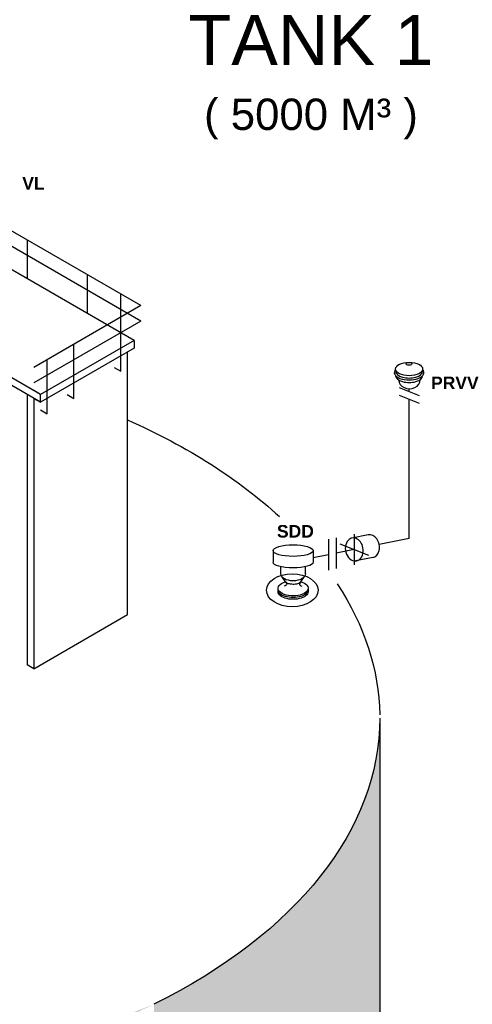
# Model space of a CAD drawing. Header units: millimetres. Extents: x 244 to 2461, y -1517 to 72.
# Tile 32 of 32: x 2325 to 2461, y -505 to -211. Entities that reach past the tile are written whole.
import ezdxf

# ---------------------------------------------------------------- set-up
doc = ezdxf.new("R2010")
doc.units = ezdxf.units.MM
doc.linetypes.add('ACAD_ISO03W100', pattern=[30, 12, -18])
doc.layers.add('effekte', color=7, linetype='Continuous')
doc.layers.add('gebäude', color=8, linetype='Continuous')
doc.layers.add('Text', color=7, linetype='Continuous', lineweight=18)
doc.layers.add('Text groß', color=7, linetype='Continuous', lineweight=18)

msp = doc.modelspace()

# ---------------------------------------------------------------- hatches: boundary and pattern name
at = {"layer": 'effekte'}
h = msp.add_hatch(color=253, dxfattribs=at)
h.set_gradient(color1=(156, 156, 156), rotation=30, tint=1, name='CURVED')
edge = h.paths.add_edge_path()
edge.add_ellipse((2243.26, -642.83), major_axis=(-190, 0), ratio=0.588376, start_angle=360, end_angle=422.0567)
edge.add_ellipse((2243.26, -642.83), major_axis=(190, 0), ratio=0.588376, start_angle=240.3863, end_angle=310.0953)
edge.add_ellipse((2243.26, -642.83), major_axis=(190, 0), ratio=0.588376, start_angle=-49.9047, end_angle=0)
edge.add_line((2433.26, -642.83), (2433.26, -419.97))
edge.add_ellipse((2243.26, -419.97), major_axis=(-190, 0), ratio=0.588376, start_angle=130.0953, end_angle=180, ccw=False)
edge.add_line((2365.63, -505.49), (2365.63, -686.79))
edge.add_ellipse((2243.26, -601.27), major_axis=(190, 0), ratio=0.588376, start_angle=243.6636, end_angle=310.0953, ccw=False)
edge.add_line((2158.97, -701.46), (2158.97, -520.16))
edge.add_ellipse((2243.26, -419.97), major_axis=(-190, 0.08), ratio=0.588517, start_angle=375.841, end_angle=423.6785, ccw=False)
edge.add_line((2060.47, -450.41), (2053.26, -450.68))
edge.add_line((2053.26, -450.68), (2053.26, -642.83))

# ---------------------------------------------------------------- linework, layer by layer
at = {"layer": 'gebäude'}
for p, q in [((2361.71, -296.63), (2281.71, -250.44)), ((2361.71, -301.25), (2281.71, -255.06)), ((2359.71, -307.02), (2281.71, -261.99)), ((2327.71, -277), (2327.71, -288.55)), ((2345.71, -287.39), (2345.71, -298.94)), ((2331.71, -323.19), (2275.71, -290.85)), ((2331.71, -325.5), (2275.71, -293.16)), ((2355.71, -316.26), (2355.71, -293.16)), ((2361.71, -296.63), (2329.71, -315.1)), ((2361.71, -301.25), (2329.71, -319.72)), ((2357.71, -303.56), (2357.71, -303.56)), ((2359.71, -307.02), (2331.71, -323.19)), ((2341.71, -324.34), (2341.71, -308.17)), ((2359.71, -307.02), (2359.71, -309.33)), ((2359.71, -309.33), (2331.71, -325.5)), ((2357.71, -389), (2357.71, -310.48)), ((2333.71, -328.96), (2333.71, -312.79)), ((2353.71, -315.1), (2355.71, -316.26)), ((2327.71, -323.19), (2327.71, -404.02)), ((2331.71, -323.19), (2329.71, -322.03)), ((2331.71, -325.5), (2331.71, -323.19)), ((2339.71, -323.19), (2341.71, -324.34)), ((2329.71, -324.34), (2331.71, -325.5)), ((2329.71, -324.34), (2329.71, -405.18)), ((2331.71, -327.8), (2333.71, -328.96)), ((2429.78, -365.14), (2424.95, -366.12)), ((2431.15, -371.93), (2425.64, -373.05)), ((2329.71, -405.18), (2357.71, -389)), ((2329.71, -405.18), (2327.71, -404.02)), ((2433.26, -419.97), (2433.26, -642.83))]:
    msp.add_line(p, q, dxfattribs=at)
at = {"layer": 'gebäude', "ltscale": 0.35}
for p, q in [((2446.1, -315.57), (2446.1, -316.24)), ((2442.06, -322.29), (2442.06, -321.48)), ((2442.06, -366.19), (2442.06, -324.6)), ((2425.64, -364.9), (2425.64, -374.14)), ((2417.92, -366.46), (2417.92, -375.7)), ((2420.18, -366), (2420.18, -375.24)), ((2442.06, -366.19), (2433.06, -368.01)), ((2401.32, -369.86), (2401.32, -373.32)), ((2413.32, -369.86), (2413.32, -373.32)), ((2425.64, -369.52), (2420.18, -370.62)), ((2417.92, -371.08), (2413.32, -372.01)), ((2403.65, -376.79), (2403.65, -374.69)), ((2410.99, -376.79), (2410.99, -374.69)), ((2405.05, -379.21), (2403.91, -377.58)), ((2409.59, -379.21), (2410.73, -377.58))]:
    msp.add_line(p, q, dxfattribs=at)
at = {"layer": 'gebäude', "linetype": 'ACAD_ISO03W100', "lineweight": 25}
for p, q in [((2439.06, -321.09), (2445.06, -323.5)), ((2439.06, -323.4), (2445.06, -325.81)), ((2421.35, -367.79), (2429.92, -371.24))]:
    msp.add_line(p, q, dxfattribs=at)
at = {"layer": 'gebäude', "ltscale": 0.35}
for centre, major_axis, ratio in [((2442.06, -315.57), (-4.04, 0), 0.5), ((2442.01, -314.03), (0.869, -0.029), 0.471797), ((2407.07, -381.71), (-7.72, 0), 0.639035)]:
    msp.add_ellipse(centre, major_axis=major_axis, ratio=ratio, dxfattribs=at)
for centre, major_axis, ratio, start_param, end_param in [((2442.06, -316.62), (-4.45, 0), 0.5, 5.849646, 9.854478), ((2442.06, -316.24), (-4.04, 0), 0.5, 6.283185, 9.424778), ((2442.06, -317.59), (-4.04, 0), 0.5, 6.283185, 9.424778), ((2442.14, -318.83), (-3.21, -0.06), 0.826233, 6.273896, 9.417099), ((2442.14, -318.83), (-3.21, -0.06), 0.826233, 3.141451, 3.143306)]:
    msp.add_ellipse(centre, major_axis=major_axis, ratio=ratio, start_param=start_param, end_param=end_param, dxfattribs=at)
at = {"layer": 'gebäude', "extrusion": (-1.12486e-32, 6.12303e-17, -1)}
for start_param, end_param in [(2.217129, 2.571396), (2.773074, 3.131696)]:
    msp.add_ellipse((2243.26, -419.97), major_axis=(-190, 0.04), ratio=0.588282, start_param=start_param, end_param=end_param, dxfattribs=at)
at = {"layer": 'gebäude'}
for centre, major_axis, start_param, end_param in [((2430.47, -368.54), (-0.69, 3.4), -3.141593, 0), ((2425.64, -369.52), (0.69, -3.4), 3.788862, 7.853982), ((2425.64, -369.52), (-0.69, 3.4), -1.570796, 0.64727)]:
    msp.add_ellipse(centre, major_axis=major_axis, ratio=0.763787, start_param=start_param, end_param=end_param, dxfattribs=at)
at = {"layer": 'gebäude', "ltscale": 0.35, "extrusion": (-1.01969e-32, 6.12303e-17, -1)}
for centre, major_axis, ratio, end_param in [((2407.32, -369.86), (6, 0), 0.288675, 9.424778), ((2407.32, -373.32), (-6, 0), 0.288675, 6.283185), ((2407.32, -376.79), (-3.67, 0), 0.57735, 6.283185)]:
    msp.add_ellipse(centre, major_axis=major_axis, ratio=ratio, start_param=3.141593, end_param=end_param, dxfattribs=at)
at = {"layer": 'gebäude', "ltscale": 0.35, "extrusion": (-1.32457e-32, 6.12303e-17, -1)}
msp.add_ellipse((2407.32, -381.12), major_axis=(4.5, 0), ratio=0.509175, start_param=-1.048503, end_param=4.172269, dxfattribs=at)
at = {"layer": 'gebäude', "ltscale": 0.35, "extrusion": (-1.05471e-32, 6.12303e-17, -1)}
msp.add_ellipse((2407.32, -382.13), major_axis=(-4.5, 0), ratio=0.509175, start_param=3.026238, end_param=6.39854, dxfattribs=at)
at = {"layer": 'gebäude', "ltscale": 0.35, "extrusion": (-1.3946e-32, 6.12303e-17, -1)}
msp.add_ellipse((2407.32, -381.61), major_axis=(-4.5, 0), ratio=0.509175, start_param=3.034943, end_param=6.389835, dxfattribs=at)
at = {"layer": 'gebäude', "extrusion": (-1.12475e-32, 6.12303e-17, -1)}
msp.add_ellipse((2243.26, -419.97), major_axis=(-190, 0), ratio=0.588376, start_param=3.141593, end_param=4.012594, dxfattribs=at)
at = {"layer": 'gebäude', "ltscale": 0.35}
for points in [[(2405.05, -379.21), (2405.45, -379.88), (2404.69, -380.52)], [(2409.59, -379.21), (2409.2, -379.88), (2409.95, -380.52)]]:
    msp.add_spline(points, degree=3, dxfattribs=at)
msp.add_open_spline([(2409.59, -379.21), (2409.58, -379.24), (2409.55, -379.27), (2409.48, -379.34), (2409.43, -379.38), (2409.3, -379.47), (2409.23, -379.52), (2409, -379.63), (2408.83, -379.71), (2408.44, -379.82), (2408.22, -379.87), (2407.76, -379.94), (2407.53, -379.95), (2407.05, -379.95), (2406.81, -379.93), (2406.36, -379.86), (2406.15, -379.81), (2405.76, -379.69), (2405.6, -379.61), (2405.35, -379.48), (2405.25, -379.41), (2405.12, -379.3), (2405.08, -379.25), (2405.05, -379.22), (2405.05, -379.22), (2405.05, -379.21)], degree=3, knots=[0.383497, 0.383497, 0.383497, 0.383497, 0.534506, 0.534506, 0.685516, 0.685516, 0.836525, 0.836525, 1.085214, 1.085214, 1.333903, 1.333903, 1.582592, 1.582592, 1.831281, 1.831281, 2.07997, 2.07997, 2.328659, 2.328659, 2.53555, 2.53555, 2.742442, 2.742442, 2.758096, 2.758096, 2.758096, 2.758096], dxfattribs=at)

# ---------------------------------------------------------------- texts
at = {"layer": 'Text', "char_height": 3.7468, "width": 8.7405, "attachment_point": 1}
for s, insert in [('{\\fArial|b1|i0|c0|p34;VL}', (2326.24, -258.21)), ('{\\fArial|b1|i0|c0|p34;PRVV}', (2448.62, -317.84)), ('{\\fArial|b1|i0|c0|p34;SDD}', (2402.48, -362.21))]:
    msp.add_mtext(s, dxfattribs=dict(at, insert=insert))
at = {"layer": 'Text groß', "insert": (2412.67, -228.33), "char_height": 15, "width": 160.5069, "attachment_point": 5}
msp.add_mtext('{\\fArial|b0|i0|c0|p34;TANK 1\\P\\H0.625x;( 5000 M³ )}', dxfattribs=at)

doc.saveas('drawing.dxf')
